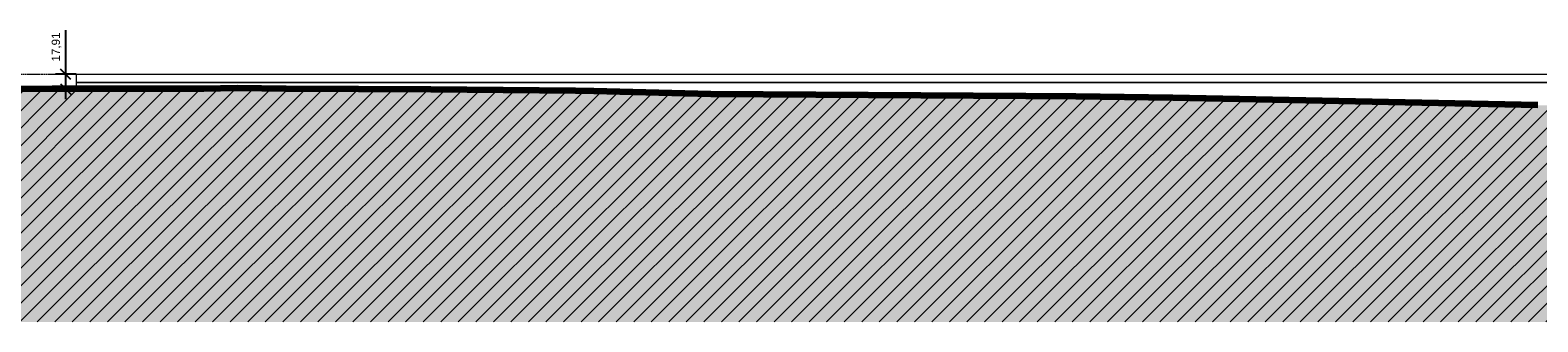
# Model space of a CAD drawing. Header units: centimetres. Extents: x -3672 to 20617, y -2803 to 410.
# Tile 5 of 10: x 6716 to 8539, y -300 to 53. Entities that reach past the tile are written whole.
import ezdxf

# ---------------------------------------------------------------- set-up
doc = ezdxf.new("R2010")
doc.units = ezdxf.units.CM
doc.linetypes.add('Centro _1_', pattern=[3.175, 0.635, -0.47625, 1.5875, -0.47625])
doc.linetypes.add('Traço', pattern=[0.635, 0.3175, -0.3175])
doc.layers.add('0 @ 50', color=7, linetype='Continuous')
for name, color, linetype, lineweight in [('A-FLOR-LEVL', 7, 'Continuous', 9), ('C-BLDG-PADS', 8, 'Continuous', 9), ('C-TOPO', 34, 'Continuous', 9)]:
    doc.layers.add(name, color=color, linetype=linetype, lineweight=lineweight)
doc.styles.add('Annotative', font='arial.ttf', dxfattribs={"height": 0.2})
doc.dimstyles.new('MARCOS', dxfattribs={"dimscale": 0, "dimtxt": 0.2, "dimasz": 0.25, "dimexe": 0.25, "dimexo": 0, "dimgap": 0.1, "dimtad": 1, "dimtxsty": 'Annotative', "dimblk": 'OBLIQUE', "dimcen": 2.5, "dimdle": 0.25, "dimclrd": 4, "dimclre": 4, "dimclrt": 256, "dimadec": 0, "dimazin": 0, "dimtfac": 1, "dimtmove": 0, "dimatfit": 3, "dimldrblk": 'OBLIQUE', "dimfxl": 1, "dimfxlon": 1, "dimtfillclr": 7, "dimlwe": -1, "dimarcsym": 0})

# ---------------------------------------------------------------- blocks, each defined once
blk = doc.blocks.new('_Oblique')
at = {"color": 0, "linetype": 'ByBlock', "lineweight": -2}
blk.add_line((-0.5, -0.5), (0.5, 0.5), dxfattribs=at)
blk = doc.blocks.new('*D17')
at = {"color": 4, "lineweight": -2, "ltscale": 1000, "transparency": 16777216}
for p, q in [((6758.8, 0), (6758.8, 53.4)), ((6758.8, -30.4), (6758.8, 0))]:
    blk.add_line(p, q, dxfattribs=at)
at = {"color": 4, "ltscale": 1000, "transparency": 16777216}
for p, q in [((6771.5, 0), (6746.3, 0)), ((6771.5, -17.9), (6746.3, -17.9))]:
    blk.add_line(p, q, dxfattribs=at)
at = {"layer": 'Defpoints', "color": 0, "ltscale": 1000, "transparency": 16777216}
for p in [(6771.5, 0), (6758.8, 0), (6771.5, -17.9)]:
    blk.add_point(p, dxfattribs=at)
at = {"color": 4, "lineweight": -2, "ltscale": 1000, "transparency": 16777216, "xscale": 12.5, "yscale": 12.5, "zscale": 12.5}
for p, rotation in [((6758.8, 0), 90), ((6758.8, -17.9), 270)]:
    blk.add_blockref('_Oblique', p, dxfattribs=dict(at, rotation=rotation))
at = {"ltscale": 1000, "transparency": 16777216, "insert": (6747.8, 32.9), "char_height": 10, "attachment_point": 5, "rotation": 90, "style": 'Annotative'}
blk.add_mtext('17,91', dxfattribs=at)

msp = doc.modelspace()

# ---------------------------------------------------------------- hatches: boundary and pattern name
at = {"layer": 'C-TOPO', "lineweight": 18}
h = msp.add_hatch(dxfattribs=at)
h.set_pattern_fill('FP_6', color=256, style=0, pattern_type=2)
h.set_pattern_definition([(0, (8202.324, -158.5), (31.75, 31.75), [31.75, -31.75]), (0, (8202.324, -146.594), (31.75, 31.75), [31.75, -31.75]), (0, (8202.324, -134.687), (31.75, 31.75), [31.75, -31.75]), (90, (8206.29, -130.72), (-31.75, 31.75), [31.75, -31.75]), (90, (8218.2, -130.72), (-31.75, 31.75), [31.75, -31.75]), (90, (8230.105, -130.72), (-31.75, 31.75), [31.75, -31.75])])
h.paths.add_polyline_path([(9122.01, -300), (10006.742, -300), (10006.742, -35.039), (9676.638, -37.019), (9102.839, -37.278), (8980.371, -37.641), (8538.973, -37.641), (8097.575, -28.813), (7980.371, -27.055), (7538.973, -24.406), (7375.156, -19.992), (7200.494, -18.374), (7025.601, -17.6), (6966.062, -17.051), (6926.051, -17.721), (6531.492, -18.201), (6531.492, -300), (9102.839, -300)], flags=0)
at = {"layer": 'C-TOPO', "linetype": 'Traço', "lineweight": 18}
h = msp.add_hatch(dxfattribs=at)
h.set_pattern_fill('FP_5', color=174, style=0, pattern_type=2)
h.set_pattern_definition([(45, (8202.324, -158.5), (-10.6066, 10.6066), [])])
h.paths.add_polyline_path([(9346.533, -300), (10006.742, -300), (10006.742, -35.039), (9676.638, -37.019), (9181.032, -37.046), (8980.371, -37.641), (8538.973, -37.641), (8097.575, -28.813), (7980.371, -27.055), (7538.973, -24.406), (7375.156, -19.992), (7200.494, -18.374), (7025.601, -17.6), (6531.492, -18.201), (6531.492, -300), (9181.032, -300)], flags=0)

# ---------------------------------------------------------------- linework, layer by layer
at = {"layer": 'A-FLOR-LEVL', "linetype": 'Centro _1_'}
msp.add_line((6432.647, 0), (10005.368, 0), dxfattribs=at)
at = {"layer": 'C-BLDG-PADS', "lineweight": 18}
for p, q in [((6771.492, 0), (9111.492, 0)), ((6771.492, 0), (6771.492, -10)), ((9111.492, -10), (6771.492, -10))]:
    msp.add_line(p, q, dxfattribs=at)
at = {"layer": 'C-TOPO', "color": 164, "linetype": 'Traço', "lineweight": 35}
for p, q in [((7025.601, -17.6), (6531.492, -18.201)), ((7200.494, -18.374), (7025.601, -17.6)), ((7375.156, -19.992), (7200.494, -18.374)), ((7538.973, -24.406), (7375.156, -19.992)), ((7980.371, -27.055), (7538.973, -24.406)), ((8097.575, -28.813), (7980.371, -27.055)), ((8538.973, -37.641), (8097.575, -28.813))]:
    msp.add_line(p, q, dxfattribs=at)
at = {"layer": 'C-TOPO', "color": 174, "linetype": 'Traço', "lineweight": 18}
for p, q in [((7025.601, -17.6), (6531.492, -18.201)), ((7025.601, -17.6), (7011.35, -17.583)), ((7200.495, -18.374), (7025.601, -17.6)), ((7200.495, -18.374), (7375.156, -19.992)), ((7375.156, -19.992), (7538.973, -24.406)), ((7980.371, -27.055), (7538.973, -24.406)), ((8097.575, -28.813), (7980.371, -27.055)), ((8097.575, -28.813), (8538.973, -37.641))]:
    msp.add_line(p, q, dxfattribs=at)
at = {"layer": 'C-TOPO', "lineweight": 100}
for p, q in [((6742.458, -17.945), (6531.492, -18.201)), ((6926.051, -17.721), (6742.458, -17.945)), ((6966.062, -17.051), (6926.051, -17.721)), ((7025.601, -17.6), (6966.062, -17.051)), ((7200.494, -18.374), (7025.601, -17.6)), ((7375.156, -19.992), (7200.494, -18.374)), ((7397.605, -20.597), (7375.156, -19.992)), ((7538.973, -24.406), (7397.605, -20.597)), ((7919.885, -26.692), (7538.973, -24.406)), ((7980.371, -27.055), (7919.885, -26.692)), ((8097.575, -28.813), (7980.371, -27.055)), ((8158.061, -30.023), (8097.575, -28.813)), ((8538.973, -37.641), (8158.061, -30.023))]:
    msp.add_line(p, q, dxfattribs=at)
at = {"layer": 'C-TOPO', "lineweight": 18}
for p, q in [((6742.458, -17.945), (6531.492, -18.201)), ((6742.458, -17.945), (6926.051, -17.721)), ((6771.492, -10.016), (6980.351, -10.016)), ((6771.492, -10.016), (6771.492, -17.799)), ((6771.492, -10.016), (9111.492, -10.016)), ((6771.492, -17.799), (6933.123, -17.603)), ((6771.492, -17.799), (6933.123, -17.603)), ((6966.062, -17.051), (6926.051, -17.721)), ((6943.153, -17.666), (6926.051, -17.721)), ((7025.601, -17.6), (6966.062, -17.051)), ((6980.351, -10.016), (7179.314, -10.016)), ((7200.495, -18.374), (7025.601, -17.6)), ((7179.314, -10.016), (7378.013, -10.016)), ((7378.013, -10.016), (7538.836, -10.016)), ((7538.836, -10.016), (7972.17, -10.016)), ((7972.17, -10.016), (8105.503, -10.016)), ((8105.503, -10.016), (8538.836, -10.016)), ((8538.836, -10.016), (8972.17, -10.016)), ((7200.495, -18.374), (7375.156, -19.992)), ((7397.605, -20.597), (7375.156, -19.992)), ((7538.973, -24.406), (7397.605, -20.597)), ((7538.973, -24.406), (7919.885, -26.692)), ((7980.371, -27.055), (7919.885, -26.692)), ((8097.575, -28.813), (7980.371, -27.055)), ((8097.575, -28.813), (8158.061, -30.023)), ((8538.973, -37.641), (8158.061, -30.023))]:
    msp.add_line(p, q, dxfattribs=at)

# ---------------------------------------------------------------- dimensions: what is measured, and where the dimension line sits
at = {"layer": '0 @ 50', "color": 7, "ltscale": 1000}
dim = msp.add_linear_dim(base=(6758.848, 0), p1=(6771.492, -17.909), p2=(6771.492, 0), angle=90, dimstyle='MARCOS', override={"dimscale": 50, "dimtix": 0, "dimtofl": 1, "dimtmove": 0, "dimatfit": 3}, dxfattribs=at)
dim.commit()
dim.dimension.update_dxf_attribs({"geometry": '*D17', "text_midpoint": (6747.838, 32.937)})

doc.saveas('drawing.dxf')
